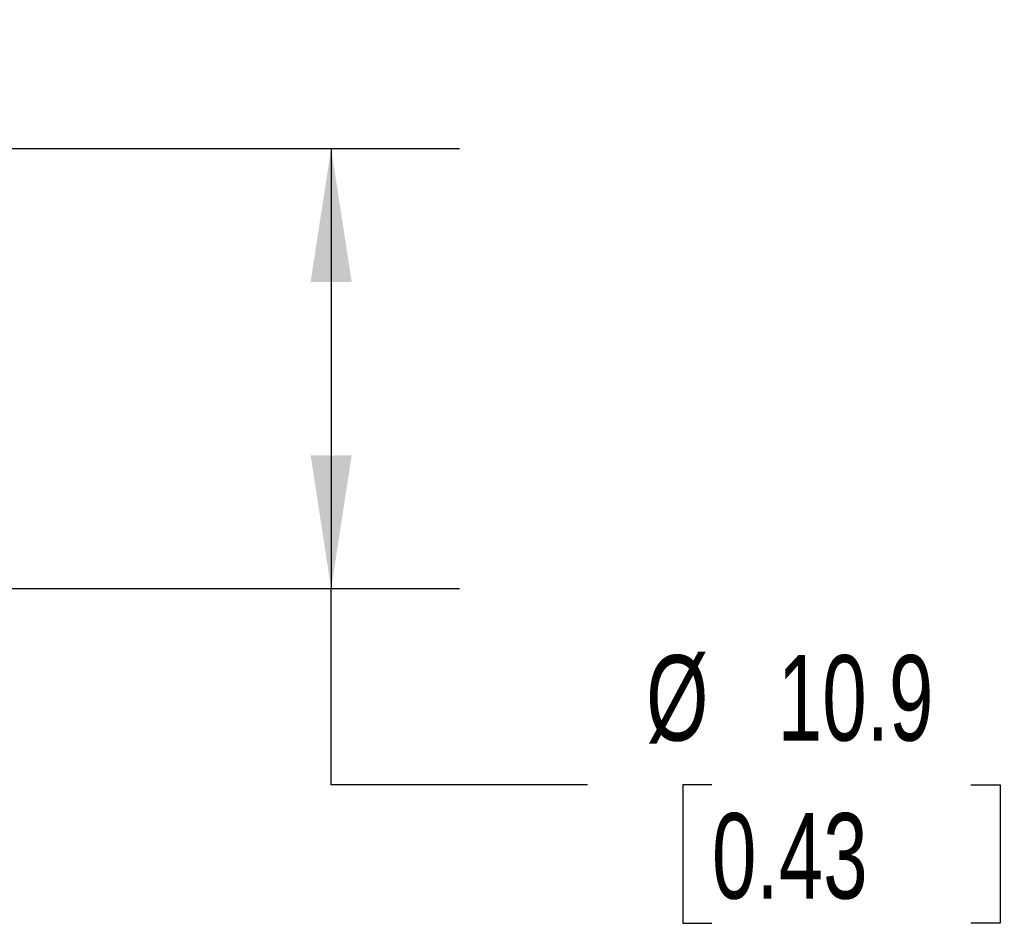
# Model space of a CAD drawing. Header units: millimetres. Extents: x 6 to 273, y 6 to 210.
# Tile 6 of 13: x 110 to 135, y 65 to 88. Entities that reach past the tile are written whole.
import ezdxf

# ---------------------------------------------------------------- set-up
doc = ezdxf.new("R2010")
doc.units = ezdxf.units.MM
doc.linetypes.add('SLD-Solid', pattern=[0])
doc.layers.add('DIMENSIONS', color=140, linetype='SLD-Solid', lineweight=25)
doc.styles.add('SLDTEXTSTYLE0', font='TXT', dxfattribs={"width": 0.7})
doc.dimstyles.new('SLDDIMSTYLE0', dxfattribs={"dimtxt": 2.158008, "dimasz": 3.302, "dimexe": 0, "dimexo": 0.0625, "dimgap": 0.539502, "dimtad": 0, "dimtih": 1, "dimtoh": 1, "dimdec": 1, "dimrnd": 1e-09, "dimzin": 12, "dimdsep": 46, "dimtxsty": 'SLDTEXTSTYLE0', "dimsah": 1, "dimcen": 0.09, "dimadec": 0, "dimazin": 3, "dimtfac": 1, "dimtdec": 1, "dimtofl": 0, "dimtmove": 0, "dimatfit": 3, "dimfxl": 0, "dimfrac": 2, "dimtolj": 1, "dimtzin": 12, "dimarcsym": 0})

# ---------------------------------------------------------------- blocks, each defined once
blk = doc.blocks.new('_D')
at = {"layer": 'DIMENSIONS'}
for p, q in [((97.781, 87.539), (97.781, 100.244)), ((107.881, 85.206), (107.881, 100.244)), ((97.781, 97.069), (107.881, 97.069)), ((107.881, 97.069), (114.736, 97.069)), ((117.661, 97.069), (116.936, 97.069)), ((116.936, 97.069), (116.936, 93.639)), ((124.074, 97.069), (124.798, 97.069)), ((124.798, 97.069), (124.798, 93.639)), ((116.936, 93.639), (117.661, 93.639)), ((124.798, 93.639), (124.074, 93.639))]:
    blk.add_line(p, q, dxfattribs=at)
for points in [[(97.781, 97.069), (101.083, 96.561), (101.083, 97.577)], [(107.881, 97.069), (104.579, 97.577), (104.579, 96.561)]]:
    blk.add_solid(points, dxfattribs=at)
at = {"layer": 'DIMENSIONS', "char_height": 2.1167, "attachment_point": 1, "style": 'SLDTEXTSTYLE0'}
for s, insert in [('10.1', (117.661, 100.28)), ('0.40', (117.661, 96.367))]:
    blk.add_mtext(s, dxfattribs=dict(at, insert=insert))
blk = doc.blocks.new('_D_2')
at = {"layer": 'DIMENSIONS'}
for p, q in [((108.568, 84.519), (121.056, 84.519)), ((117.881, 84.519), (117.881, 73.619)), ((108.568, 73.619), (121.056, 73.619)), ((117.881, 68.76), (117.881, 73.619)), ((124.231, 68.76), (117.881, 68.76)), ((127.311, 68.76), (126.586, 68.76)), ((126.586, 68.76), (126.586, 65.331)), ((133.724, 68.76), (134.448, 68.76)), ((134.448, 68.76), (134.448, 65.331)), ((126.586, 65.331), (127.311, 65.331)), ((134.448, 65.331), (133.724, 65.331))]:
    blk.add_line(p, q, dxfattribs=at)
for points in [[(117.881, 84.519), (117.373, 81.217), (118.389, 81.217)], [(117.881, 73.619), (118.389, 76.921), (117.373, 76.921)]]:
    blk.add_solid(points, dxfattribs=at)
at = {"layer": 'DIMENSIONS', "char_height": 2.1167, "attachment_point": 1, "style": 'SLDTEXTSTYLE0'}
for s, insert in [('%%c', (125.682, 71.972)), ('10.9', (128.94, 71.972)), ('0.43', (127.311, 68.059))]:
    blk.add_mtext(s, dxfattribs=dict(at, insert=insert))

msp = doc.modelspace()

# ---------------------------------------------------------------- dimensions: what is measured, and where the dimension line sits
at = {"layer": 'DIMENSIONS'}
dim = msp.add_linear_dim(base=(107.881, 97.069), p1=(97.781, 86.269), p2=(107.881, 83.936), dimstyle='SLDDIMSTYLE0', dxfattribs=at)
dim.commit()
dim.dimension.update_dxf_attribs({"geometry": '_D', "text_midpoint": (120.867, 97.069), "dimtype": 160})
dim = msp.add_linear_dim(base=(117.881, 73.619), p1=(107.298, 84.519), p2=(107.298, 73.619), angle=90, text='%%c<>', dimstyle='SLDDIMSTYLE0', dxfattribs=at)
dim.commit()
dim.dimension.update_dxf_attribs({"geometry": '_D_2', "text_midpoint": (117.881, 68.76), "dimtype": 160})

doc.saveas('drawing.dxf')
